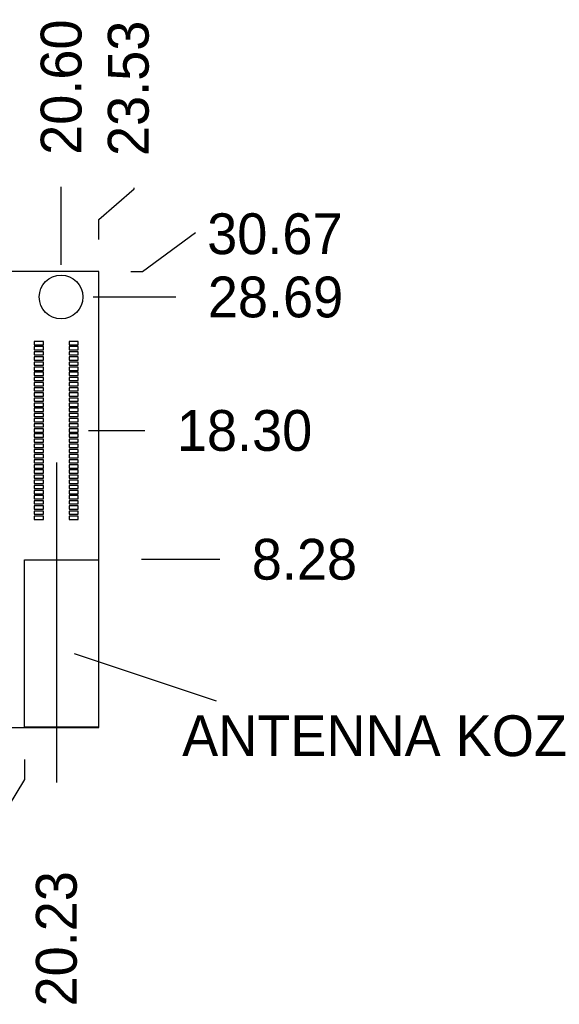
# Model space of a CAD drawing. Extents: x -24.7 to 59.4, y -30.7 to 50.3.
# Tile 4 of 4: x 17.4 to 59.4, y -26.4 to 50.3. Entities that reach past the tile are written whole.
import ezdxf
from ezdxf.enums import TextEntityAlignment as Align

# ---------------------------------------------------------------- set-up
doc = ezdxf.new("R2010")
doc.units = 0
for name, color, linetype in [('BG_DIMENSION', 7, 'CONTINUOUS'), ('BG_OUTLINE', 7, 'CONTINUOUS'), ('PIN_BOTTOM', 7, 'CONTINUOUS')]:
    doc.layers.add(name, color=color, linetype=linetype)

msp = doc.modelspace()

# ---------------------------------------------------------------- linework, layer by layer
at = {"layer": 'BG_DIMENSION'}
for points in [[(20.6, 31.19), (20.6, 37.2669)], [(23.53, 33.17), (23.53, 34.72), (26.29, 37.11), (26.2869, 37.1769)], [(26.03, 30.67), (26.93, 30.67), (31.07, 33.71)], [(23.1, 28.69), (29.5369, 28.69)], [(22.73, 18.3), (27.1269, 18.3)], [(20.23, 15.8), (20.23, -9.0969)], [(26.85, 8.275), (32.9617, 8.275)], [(32.7, -2.775), (21.65, 0.9)], [(17.75, -7.3), (17.75, -8.875), (15.8953, -11.9583)]]:
    msp.add_lwpolyline(points, dxfattribs=at)
msp.add_lwpolyline([(17.75, -4.8), (17.75, 8.225), (23.5, 8.225), (23.5, -4.8)], close=True, dxfattribs=at)
at = {"layer": 'BG_OUTLINE'}
msp.add_lwpolyline([(-1.47, 30.67), (-1.47, -4.83), (23.5318, -4.83), (23.53, 30.67)], close=True, dxfattribs=at)
at = {"layer": 'PIN_BOTTOM'}
for points in [[(18.516, 24.975), (19.226, 24.975), (19.226, 25.225), (18.516, 25.225)], [(18.516, 24.575), (19.226, 24.575), (19.226, 24.825), (18.516, 24.825)], [(21.226, 24.975), (21.936, 24.975), (21.936, 25.225), (21.226, 25.225)], [(21.226, 24.575), (21.936, 24.575), (21.936, 24.825), (21.226, 24.825)], [(18.516, 24.175), (19.226, 24.175), (19.226, 24.425), (18.516, 24.425)], [(18.516, 23.775), (19.226, 23.775), (19.226, 24.025), (18.516, 24.025)], [(21.226, 24.175), (21.936, 24.175), (21.936, 24.425), (21.226, 24.425)], [(21.226, 23.775), (21.936, 23.775), (21.936, 24.025), (21.226, 24.025)], [(18.516, 23.375), (19.226, 23.375), (19.226, 23.625), (18.516, 23.625)], [(18.516, 22.975), (19.226, 22.975), (19.226, 23.225), (18.516, 23.225)], [(21.226, 23.375), (21.936, 23.375), (21.936, 23.625), (21.226, 23.625)], [(21.226, 22.975), (21.936, 22.975), (21.936, 23.225), (21.226, 23.225)], [(18.516, 22.575), (19.226, 22.575), (19.226, 22.825), (18.516, 22.825)], [(18.516, 22.175), (19.226, 22.175), (19.226, 22.425), (18.516, 22.425)], [(21.226, 22.575), (21.936, 22.575), (21.936, 22.825), (21.226, 22.825)], [(21.226, 22.175), (21.936, 22.175), (21.936, 22.425), (21.226, 22.425)], [(18.516, 21.775), (19.226, 21.775), (19.226, 22.025), (18.516, 22.025)], [(18.516, 21.375), (19.226, 21.375), (19.226, 21.625), (18.516, 21.625)], [(21.226, 21.775), (21.936, 21.775), (21.936, 22.025), (21.226, 22.025)], [(21.226, 21.375), (21.936, 21.375), (21.936, 21.625), (21.226, 21.625)], [(18.516, 20.975), (19.226, 20.975), (19.226, 21.225), (18.516, 21.225)], [(18.516, 20.575), (19.226, 20.575), (19.226, 20.825), (18.516, 20.825)], [(21.226, 20.975), (21.936, 20.975), (21.936, 21.225), (21.226, 21.225)], [(21.226, 20.575), (21.936, 20.575), (21.936, 20.825), (21.226, 20.825)], [(18.516, 20.175), (19.226, 20.175), (19.226, 20.425), (18.516, 20.425)], [(18.516, 19.775), (19.226, 19.775), (19.226, 20.025), (18.516, 20.025)], [(21.226, 20.175), (21.936, 20.175), (21.936, 20.425), (21.226, 20.425)], [(21.226, 19.775), (21.936, 19.775), (21.936, 20.025), (21.226, 20.025)], [(18.516, 19.375), (19.226, 19.375), (19.226, 19.625), (18.516, 19.625)], [(18.516, 18.975), (19.226, 18.975), (19.226, 19.225), (18.516, 19.225)], [(21.226, 19.375), (21.936, 19.375), (21.936, 19.625), (21.226, 19.625)], [(21.226, 18.975), (21.936, 18.975), (21.936, 19.225), (21.226, 19.225)], [(18.516, 18.575), (19.226, 18.575), (19.226, 18.825), (18.516, 18.825)], [(18.516, 18.175), (19.226, 18.175), (19.226, 18.425), (18.516, 18.425)], [(21.226, 18.575), (21.936, 18.575), (21.936, 18.825), (21.226, 18.825)], [(21.226, 18.175), (21.936, 18.175), (21.936, 18.425), (21.226, 18.425)], [(18.516, 17.775), (19.226, 17.775), (19.226, 18.025), (18.516, 18.025)], [(21.226, 17.775), (21.936, 17.775), (21.936, 18.025), (21.226, 18.025)], [(18.516, 17.375), (19.226, 17.375), (19.226, 17.625), (18.516, 17.625)], [(18.516, 16.975), (19.226, 16.975), (19.226, 17.225), (18.516, 17.225)], [(21.226, 17.375), (21.936, 17.375), (21.936, 17.625), (21.226, 17.625)], [(21.226, 16.975), (21.936, 16.975), (21.936, 17.225), (21.226, 17.225)], [(18.516, 16.575), (19.226, 16.575), (19.226, 16.825), (18.516, 16.825)], [(18.516, 16.175), (19.226, 16.175), (19.226, 16.425), (18.516, 16.425)], [(21.226, 16.575), (21.936, 16.575), (21.936, 16.825), (21.226, 16.825)], [(21.226, 16.175), (21.936, 16.175), (21.936, 16.425), (21.226, 16.425)], [(18.516, 15.775), (19.226, 15.775), (19.226, 16.025), (18.516, 16.025)], [(18.516, 15.375), (19.226, 15.375), (19.226, 15.625), (18.516, 15.625)], [(21.226, 15.775), (21.936, 15.775), (21.936, 16.025), (21.226, 16.025)], [(21.226, 15.375), (21.936, 15.375), (21.936, 15.625), (21.226, 15.625)], [(18.516, 14.975), (19.226, 14.975), (19.226, 15.225), (18.516, 15.225)], [(18.516, 14.575), (19.226, 14.575), (19.226, 14.825), (18.516, 14.825)], [(21.226, 14.975), (21.936, 14.975), (21.936, 15.225), (21.226, 15.225)], [(21.226, 14.575), (21.936, 14.575), (21.936, 14.825), (21.226, 14.825)], [(18.516, 14.175), (19.226, 14.175), (19.226, 14.425), (18.516, 14.425)], [(18.516, 13.775), (19.226, 13.775), (19.226, 14.025), (18.516, 14.025)], [(21.226, 14.175), (21.936, 14.175), (21.936, 14.425), (21.226, 14.425)], [(21.226, 13.775), (21.936, 13.775), (21.936, 14.025), (21.226, 14.025)], [(18.516, 13.375), (19.226, 13.375), (19.226, 13.625), (18.516, 13.625)], [(18.516, 12.975), (19.226, 12.975), (19.226, 13.225), (18.516, 13.225)], [(21.226, 13.375), (21.936, 13.375), (21.936, 13.625), (21.226, 13.625)], [(21.226, 12.975), (21.936, 12.975), (21.936, 13.225), (21.226, 13.225)], [(18.516, 12.575), (19.226, 12.575), (19.226, 12.825), (18.516, 12.825)], [(18.516, 12.175), (19.226, 12.175), (19.226, 12.425), (18.516, 12.425)], [(21.226, 12.575), (21.936, 12.575), (21.936, 12.825), (21.226, 12.825)], [(21.226, 12.175), (21.936, 12.175), (21.936, 12.425), (21.226, 12.425)], [(18.516, 11.775), (19.226, 11.775), (19.226, 12.025), (18.516, 12.025)], [(18.516, 11.375), (19.226, 11.375), (19.226, 11.625), (18.516, 11.625)], [(21.226, 11.775), (21.936, 11.775), (21.936, 12.025), (21.226, 12.025)], [(21.226, 11.375), (21.936, 11.375), (21.936, 11.625), (21.226, 11.625)]]:
    msp.add_lwpolyline(points, close=True, dxfattribs=at)
msp.add_circle((20.6, 28.69), 1.7, dxfattribs=at)

# ---------------------------------------------------------------- texts
at = {"layer": 'BG_DIMENSION', "width": 0.992}
for s, p in [('20.60', (22.1875, 39.7497)), ('23.53', (27.4175, 39.6597)), ('20.23', (21.8175, -26.5403))]:
    msp.add_text(s, height=3.175, rotation=90, dxfattribs=at).set_placement(p)
for s, p in [('30.67', (31.9697, 32.0225)), ('28.69', (32.0197, 27.1025)), ('18.30', (29.6097, 16.7125)), ('8.28', (35.4445, 6.6875))]:
    msp.add_text(s, height=3.175, dxfattribs=at).set_placement(p)
msp.add_text('ANTENNA KOZ', height=3.175, dxfattribs=at).set_placement((45, -7.05), align=Align.CENTER)

doc.saveas('drawing.dxf')
